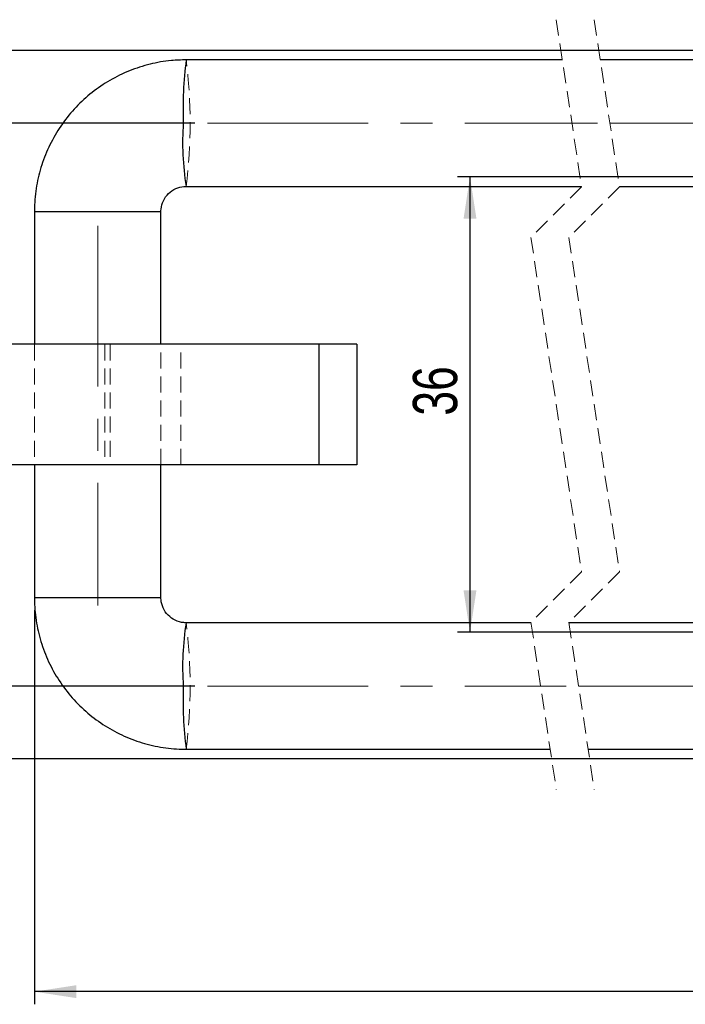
# Model space of a CAD drawing. Header units: millimetres. Extents: x 0 to 420, y 0 to 297.
# Tile 4 of 17: x 79 to 131, y 94 to 172. Entities that reach past the tile are written whole.
import ezdxf

# ---------------------------------------------------------------- set-up
doc = ezdxf.new("R2010")
doc.units = ezdxf.units.MM
doc.linetypes.add('CENTERX2', pattern=[20.32, 12.7, -2.54, 2.54, -2.54])
doc.linetypes.add('HIDDEN', pattern=[1.905, 1.27, -0.635])
doc.layers.add('FORMATO', color=179, linetype='Continuous')
doc.styles.add('SLDTEXTSTYLE0', font='TXT', dxfattribs={"width": 0.75})
doc.dimstyles.new('SLDDIMSTYLE0', dxfattribs={"dimtxt": 3.5, "dimasz": 3.302, "dimexe": 0, "dimexo": 0.0625, "dimgap": 0.875, "dimtad": 1, "dimdec": 3, "dimrnd": 1e-09, "dimzin": 12, "dimdsep": 46, "dimtxsty": 'SLDTEXTSTYLE0', "dimsah": 1, "dimcen": 0.09, "dimadec": 0, "dimazin": 3, "dimtfac": 1, "dimtdec": 3, "dimtofl": 0, "dimtmove": 0, "dimatfit": 3, "dimfxl": 0, "dimfrac": 2, "dimtolj": 1, "dimtzin": 12, "dimarcsym": 0})
doc.dimstyles.new('SLDDIMSTYLE1', dxfattribs={"dimtxt": 3.5, "dimasz": 3.302, "dimexe": 0, "dimexo": 0.0625, "dimgap": 0.875, "dimtad": 1, "dimdec": 0, "dimrnd": 1e-09, "dimzin": 12, "dimdsep": 46, "dimtxsty": 'SLDTEXTSTYLE0', "dimsah": 1, "dimcen": 0.09, "dimadec": 0, "dimazin": 3, "dimtfac": 1, "dimtdec": 0, "dimtofl": 0, "dimtmove": 0, "dimatfit": 3, "dimfxl": 0, "dimfrac": 2, "dimtolj": 1, "dimtzin": 12, "dimarcsym": 0})

# ---------------------------------------------------------------- blocks, each defined once
blk = doc.blocks.new('_D_9')
at = {"layer": 'FORMATO'}
for p, q in [((142.787, 159.779), (113.256, 159.779)), ((114.256, 159.779), (114.256, 123.779)), ((142.787, 123.779), (113.256, 123.779))]:
    blk.add_line(p, q, dxfattribs=at)
for points in [[(114.256, 159.779), (113.748, 156.477), (114.764, 156.477)], [(114.256, 123.779), (114.764, 127.081), (113.748, 127.081)]]:
    blk.add_solid(points, dxfattribs=at)
at = {"layer": 'FORMATO', "insert": (109.744, 140.902), "char_height": 3.5, "attachment_point": 1, "rotation": 90, "style": 'SLDTEXTSTYLE0'}
blk.add_mtext('36', dxfattribs=at)
blk = doc.blocks.new('_D_10')
at = {"layer": 'FORMATO'}
for p, q in [((142.787, 169.779), (43.219, 169.779)), ((44.219, 169.779), (44.219, 113.779)), ((142.787, 113.779), (43.219, 113.779))]:
    blk.add_line(p, q, dxfattribs=at)
for points in [[(44.219, 169.779), (43.711, 166.477), (44.727, 166.477)], [(44.219, 113.779), (44.727, 117.081), (43.711, 117.081)]]:
    blk.add_solid(points, dxfattribs=at)
at = {"layer": 'FORMATO', "insert": (39.707, 138.566), "char_height": 3.5, "attachment_point": 1, "rotation": 90, "style": 'SLDTEXTSTYLE0'}
blk.add_mtext('56', dxfattribs=at)
blk = doc.blocks.new('_D_13')
at = {"layer": 'FORMATO', "color": 218}
for p, q in [((92.522, 164.029), (55.348, 164.029)), ((56.348, 164.029), (56.348, 119.529)), ((92.522, 119.529), (55.348, 119.529))]:
    blk.add_line(p, q, dxfattribs=at)
for points in [[(56.348, 164.029), (55.84, 160.727), (56.856, 160.727)], [(56.348, 119.529), (56.856, 122.831), (55.84, 122.831)]]:
    blk.add_solid(points, dxfattribs=at)
at = {"layer": 'FORMATO', "color": 218, "insert": (51.837, 136.555), "char_height": 3.5, "attachment_point": 1, "rotation": 90, "style": 'SLDTEXTSTYLE0'}
blk.add_mtext('44,5', dxfattribs=at)
blk = doc.blocks.new('_D_14')
at = {"layer": 'FORMATO'}
for p, q in [((79.834, 125.529), (79.834, 94.366)), ((207.369, 118.529), (207.369, 94.366)), ((207.369, 95.366), (79.834, 95.366))]:
    blk.add_line(p, q, dxfattribs=at)
for points in [[(79.834, 95.366), (83.136, 94.858), (83.136, 95.874)], [(207.369, 95.366), (204.067, 95.874), (204.067, 94.858)]]:
    blk.add_solid(points, dxfattribs=at)
at = {"layer": 'FORMATO', "insert": (139.505, 99.878), "char_height": 3.5, "attachment_point": 1, "style": 'SLDTEXTSTYLE0'}
blk.add_mtext('220', dxfattribs=at)

msp = doc.modelspace()

# ---------------------------------------------------------------- linework, layer by layer
at = {"color": 7, "linetype": 'HIDDEN', "lineweight": 18}
for p, q in [((121.0733, 172.2043), (123.0733, 158.9918)), ((124.0733, 172.2043), (126.0733, 158.9918)), ((123.0733, 158.9918), (119.0733, 154.9918)), ((126.0733, 158.9918), (122.0733, 154.9918)), ((89.8335, 157.0293), (79.8336, 157.0293)), ((119.0733, 154.9918), (123.0733, 128.5668)), ((122.0733, 154.9918), (126.0733, 128.5668)), ((79.8336, 146.5443), (79.8336, 137.0143)), ((85.3959, 146.5443), (85.3959, 137.0143)), ((85.8188, 146.5443), (85.8188, 137.0143)), ((89.8335, 137.0143), (89.8335, 146.5443)), ((91.3959, 137.0143), (91.3959, 146.5443)), ((123.0733, 128.5668), (119.0733, 124.5668)), ((126.0733, 128.5668), (122.0733, 124.5668)), ((89.8335, 126.5293), (79.8336, 126.5293)), ((119.0733, 124.5668), (121.0733, 111.3543)), ((122.0733, 124.5668), (124.0733, 111.3543))]:
    msp.add_line(p, q, dxfattribs=at)
at = {"color": 7, "linetype": 'Continuous', "lineweight": 25}
for p, q in [((121.5539, 169.0293), (91.8263, 169.0293)), ((172.0714, 169.0293), (124.5539, 169.0293)), ((91.8263, 159.0293), (123.0676, 159.0293)), ((126.0676, 159.0293), (172.0714, 159.0293)), ((79.8336, 157.0293), (79.8336, 146.5443)), ((89.8335, 146.5443), (89.8335, 157.0293)), ((102.3086, 146.5443), (77.5086, 146.5443)), ((102.3086, 146.5443), (102.3086, 137.0143)), ((105.3086, 146.5443), (102.3086, 146.5443)), ((105.3086, 146.5443), (105.3086, 137.0143)), ((102.3086, 137.0143), (77.5086, 137.0143)), ((79.8336, 137.0143), (79.8336, 126.5293)), ((89.8335, 126.5293), (89.8335, 137.0143)), ((105.3086, 137.0143), (102.3086, 137.0143)), ((119.0789, 124.5293), (91.8263, 124.5293)), ((172.0714, 124.5293), (122.0789, 124.5293)), ((91.8263, 114.5293), (120.5927, 114.5293)), ((123.5927, 114.5293), (172.0714, 114.5293))]:
    msp.add_line(p, q, dxfattribs=at)
at = {"color": 8, "linetype": 'Continuous', "lineweight": 25}
for p, q in [((79.8336, 157.0293), (84.6068, 157.0293)), ((84.6068, 157.0293), (89.8335, 157.0293)), ((79.8336, 126.5293), (84.6068, 126.5293)), ((84.6068, 126.5293), (89.8335, 126.5293))]:
    msp.add_line(p, q, dxfattribs=at)
for centre, radius, start, end in [((121.5007, 165.1782), 29.9232, 172.605465, 182.20032), ((112.8535, 162.4882), 21.3097, 175.852847, 189.341366), ((112.8535, 121.0704), 21.3097, 170.658634, 184.147153), ((121.5007, 118.3805), 29.9232, 177.79968, 187.394535)]:
    msp.add_arc(centre, radius, start, end, dxfattribs=at)
at = {"color": 7, "linetype": 'HIDDEN', "lineweight": 18}
for centre in [(52.6588, 164.0293), (52.6588, 119.5293)]:
    msp.add_arc(centre, 39.4854, 352.725148, 7.274852, dxfattribs=at)
at = {"color": 7, "linetype": 'Continuous', "lineweight": 25}
for points, knots in [([(91.8263, 169.0293), (91.4351, 169.018), (90.4738, 168.99), (88.9589, 168.7209), (87.3255, 168.1968), (85.7834, 167.4416), (84.3643, 166.4756), (83.097, 165.3171), (82.0073, 163.9901), (81.1175, 162.5213), (80.445, 160.9408), (80.0064, 159.2808), (79.8467, 157.9623), (79.8361, 157.2105), (79.8336, 157.0293)], [0, 0, 0, 0, 0.062312, 0.1531317, 0.2439937, 0.3348585, 0.4257287, 0.5166073, 0.6074943, 0.6983912, 0.7892973, 0.8802119, 0.9711332, 1, 1, 1, 1]), ([(89.8335, 157.0293), (89.8355, 157.0947), (89.8445, 157.3907), (89.9932, 157.9103), (90.4019, 158.4866), (90.9761, 158.8803), (91.4825, 159.0193), (91.7646, 159.0275), (91.8263, 159.0293)], [0, 0, 0, 0, 0.0628016, 0.2844783, 0.5067637, 0.72886, 0.9406772, 1, 1, 1, 1]), ([(79.8336, 126.5293), (79.8449, 126.1382), (79.8728, 125.1765), (80.1416, 123.6608), (80.6653, 122.0261), (81.4203, 120.4827), (82.386, 119.0623), (83.5442, 117.794), (84.8709, 116.7035), (86.3392, 115.8132), (87.9192, 115.1405), (89.5784, 114.7019), (90.8954, 114.5424), (91.646, 114.5318), (91.8263, 114.5293)], [0, 0, 0, 0, 0.06229604, 0.15318288, 0.24410925, 0.33503222, 0.42594915, 0.516858, 0.60775757, 0.69864795, 0.78952916, 0.8804023, 0.97126879, 1, 1, 1, 1]), ([(91.8263, 124.5293), (91.7616, 124.5313), (91.4656, 124.5403), (90.945, 124.6907), (90.3686, 125.1049), (89.9781, 125.6844), (89.8429, 126.1903), (89.8352, 126.4699), (89.8335, 126.5293)], [0, 0, 0, 0, 0.0622611, 0.2843938, 0.5078137, 0.7312775, 0.9429388, 1, 1, 1, 1])]:
    msp.add_open_spline(points, degree=3, knots=knots, dxfattribs=at)
at = {"layer": 'FORMATO', "color": 218, "linetype": 'CENTERX2', "lineweight": 18}
for p, q in [((93.5218, 164.0293), (124.3335, 164.0293)), ((125.3107, 164.0293), (209.668, 164.0293)), ((84.8335, 155.9023), (84.8335, 125.9023)), ((93.5218, 119.5293), (121.8586, 119.5293)), ((122.8358, 119.5293), (208.61, 119.5293))]:
    msp.add_line(p, q, dxfattribs=at)

# ---------------------------------------------------------------- dimensions: what is measured, and where the dimension line sits
at = {"layer": 'FORMATO'}
for base, p1, p2, picture, middle in [((44.2188, 113.7793), (143.7871, 169.7793), (143.7871, 113.7793), '_D_10', (44.2188, 141.1517)), ((114.2561, 123.7793), (143.7871, 159.7793), (143.7871, 123.7793), '_D_9', (114.2561, 143.4886))]:
    dim = msp.add_linear_dim(base=base, p1=p1, p2=p2, angle=90, dimstyle='SLDDIMSTYLE0', dxfattribs=at)
    dim.commit()
    dim.dimension.update_dxf_attribs({"geometry": picture, "text_midpoint": middle, "dimtype": 160})
at = {"layer": 'FORMATO', "color": 218}
dim = msp.add_linear_dim(base=(56.3483, 119.5293), p1=(93.5218, 164.0293), p2=(93.5218, 119.5293), angle=90, dimstyle='SLDDIMSTYLE0', dxfattribs=at)
dim.commit()
dim.dimension.update_dxf_attribs({"geometry": '_D_13', "text_midpoint": (56.3483, 141.0811), "dimtype": 160})
at = {"layer": 'FORMATO'}
dim = msp.add_linear_dim(base=(79.8335, 95.3663), p1=(207.3686, 119.5293), p2=(79.8335, 126.5293), text='220', dimstyle='SLDDIMSTYLE1', dxfattribs=at)
dim.commit()
dim.dimension.update_dxf_attribs({"geometry": '_D_14', "text_midpoint": (143.3844, 95.3663), "dimtype": 160})

doc.saveas('drawing.dxf')
